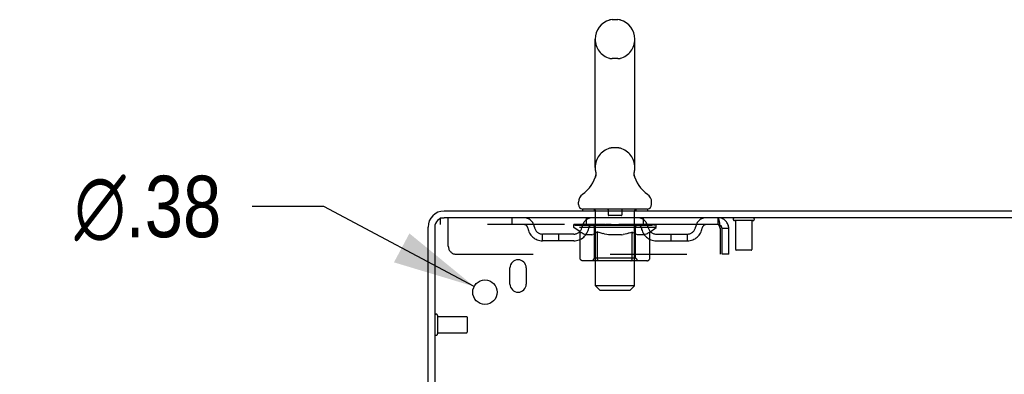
# Model space of a CAD drawing. Header units: inches. Extents: x 0 to 215, y 0 to 139.
# Tile 113 of 116: x 117.55 to 132.69, y 92.35 to 97.81. Entities that reach past the tile are written whole.
import ezdxf

# ---------------------------------------------------------------- set-up
doc = ezdxf.new("R2010")
doc.units = ezdxf.units.IN
doc.header["$LTSCALE"] = 11.804375
doc.header["$MEASUREMENT"] = 0
doc.linetypes.add('HIDDEN', pattern=[0.2, 0.1, -0.1])
doc.layers.get('0').update_dxf_attribs({"linetype": 'CONTINUOUS'})
doc.layers.add('DEFAULT_2', color=8, linetype='HIDDEN')
doc.layers.add('DIMENSIONS', color=7, linetype='CONTINUOUS')
doc.styles.get("Standard").update_dxf_attribs({"font": 'arial.ttf'})
doc.styles.add('TEXTSTYLE_1', font='gdt', dxfattribs={"width": 0.8})
doc.dimstyles.new('DIMSTYLE_2', dxfattribs={"dimtxt": 0.946875, "dimasz": 1.2625, "dimexe": 0.09, "dimexo": 0.07, "dimgap": 0.09, "dimtad": 0, "dimtih": 1, "dimtoh": 1, "dimzin": 4, "dimdsep": 46, "dimtxsty": 'Standard', "dimblk": '_FILLED', "dimblk1": '_FILLED', "dimblk2": '_FILLED', "dimcen": 0.09, "dimadec": 3, "dimazin": 1, "dimtfac": 1, "dimtdec": 3, "dimtofl": 0, "dimtmove": 0, "dimatfit": 1, "dimldrblk": '_FILLED', "dimfxl": 0, "dimtolj": 1, "dimtzin": 4, "dimarcsym": 0})

# ---------------------------------------------------------------- blocks, each defined once
blk = doc.blocks.new('_FILLED')
at = {"color": 0, "linetype": 'ByBlock'}
blk.add_solid([(0, 0), (-1, 0.2), (-1, -0.2)], dxfattribs=at)
blk = doc.blocks.new('*D23')
at = {"layer": 'DIMENSIONS', "color": 2, "linetype": 'Continuous'}
for p, q in [((122.229, 94.932), (121.125, 94.932)), ((124.539, 93.7), (122.229, 94.932))]:
    blk.add_line(p, q, dxfattribs=at)
at = {"layer": 'DIMENSIONS', "color": 2, "linetype": 'Continuous', "xscale": 1.2625, "yscale": 1.2625, "zscale": 1.2625, "rotation": 331.9294778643}
blk.add_blockref('_FILLED', (124.539, 93.7), dxfattribs=at)
at = {"layer": 'DIMENSIONS', "color": 2, "linetype": 'Continuous', "insert": (120.651, 95.405), "char_height": 0.94688, "width": 3.09993, "attachment_point": 3, "line_spacing_factor": 0.9, "style": 'TEXTSTYLE_1'}
blk.add_mtext('{\\fgdt;n}\\fArial;.38', dxfattribs=at)

msp = doc.modelspace()

# ---------------------------------------------------------------- linework, layer by layer
at = {"color": 7, "linetype": 'Continuous'}
for p, q in [((126.749, 97.807), (126.661, 97.807)), ((126.399, 95.532), (126.399, 97.507)), ((127.011, 95.532), (127.011, 97.507)), ((126.405, 95.389), (126.404, 95.384)), ((126.999, 95.438), (127, 95.443)), ((126.999, 95.433), (126.999, 95.438)), ((126.999, 95.428), (126.999, 95.433)), ((126.999, 95.423), (126.999, 95.428)), ((126.999, 95.418), (126.999, 95.423)), ((127, 95.413), (126.999, 95.418)), ((127, 95.448), (127.001, 95.453)), ((127, 95.443), (127, 95.448)), ((127.001, 95.408), (127, 95.413)), ((127.001, 95.404), (127.001, 95.409)), ((127.002, 95.399), (127.001, 95.404)), ((127.002, 95.458), (127.003, 95.462)), ((127.003, 95.395), (127.002, 95.399)), ((126.142, 94.961), (126.142, 95)), ((127.267, 94.961), (127.267, 95)), ((126.205, 94.892), (126.205, 94.862)), ((127.205, 94.892), (126.205, 94.892)), ((127.205, 94.892), (127.205, 94.862))]:
    msp.add_line(p, q, dxfattribs=at)
at = {"color": 3, "linetype": 'Continuous'}
for p, q in [((124.076, 94.862), (147.778, 94.862)), ((147.74, 94.758), (124.076, 94.758)), ((123.83, 91.466), (123.83, 94.615)), ((123.934, 94.615), (123.934, 91.455)), ((125.09, 93.737), (125.09, 93.987)), ((125.34, 93.987), (125.34, 93.737))]:
    msp.add_line(p, q, dxfattribs=at)
at = {"color": 7, "linetype": 'Continuous'}
for points in [[(126.407, 95.462), (126.408, 95.458), (126.409, 95.453), (126.41, 95.448), (126.41, 95.443), (126.411, 95.438), (126.411, 95.433), (126.411, 95.428), (126.411, 95.423), (126.41, 95.419), (126.41, 95.414), (126.409, 95.409), (126.408, 95.404), (126.407, 95.399), (126.406, 95.394), (126.405, 95.389)], [(127.001, 95.453), (127.002, 95.458), (127.003, 95.462)]]:
    msp.add_lwpolyline(points, dxfattribs=at)
at = {"color": 3, "linetype": 'Continuous'}
msp.add_circle((124.705, 93.612), 0.188, dxfattribs=at)
at = {"color": 7, "linetype": 'Continuous'}
for centre, radius, start, end in [((126.705, 97.507), 0.306, 105.6303, 180), ((126.661, 97.664), 0.144, 90, 105.6303), ((126.749, 97.664), 0.144, 74.3697, 90), ((126.705, 97.507), 0.306, 0, 74.3697), ((126.705, 95.532), 0.306, 180, 193.2053), ((126.705, 95.532), 0.306, 346.7947, 360), ((125.907, 95.549), 0.523, 304.6624, 347.2389), ((127.503, 95.549), 0.523, 192.7611, 235.3376), ((126.286, 95), 0.144, 124.6624, 180), ((127.124, 95), 0.144, 360, 55.3376), ((126.211, 94.961), 0.069, 180, 265), ((127.198, 94.961), 0.069, 275, 360)]:
    msp.add_arc(centre, radius, start, end, dxfattribs=at)
at = {"color": 3, "linetype": 'Continuous'}
for centre, radius, start, end in [((124.076, 94.615), 0.246, 90, 180), ((124.076, 94.615), 0.142, 90, 180), ((125.215, 93.987), 0.125, 0, 180), ((125.215, 93.737), 0.125, 180, 360)]:
    msp.add_arc(centre, radius, start, end, dxfattribs=at)
at = {"layer": 'DEFAULT_2', "color": 8, "linetype": 'HIDDEN'}
for p, q in [((126.749, 97.207), (126.661, 97.207)), ((126.749, 95.832), (126.661, 95.832)), ((126.385, 94.892), (126.385, 94.862)), ((126.405, 93.711), (126.405, 94.862)), ((126.6, 94.882), (126.6, 94.802)), ((126.8, 94.792), (126.61, 94.792)), ((126.81, 94.882), (126.81, 94.802)), ((127.005, 93.711), (127.005, 94.862)), ((127.025, 94.892), (127.025, 94.862)), ((124.017, 94.758), (124.017, 94.654)), ((124.017, 94.758), (124.076, 94.758)), ((128.288, 94.654), (124.017, 94.654)), ((124.142, 94.32), (124.142, 94.758)), ((125.117, 94.758), (125.117, 94.654)), ((126.072, 94.607), (126.072, 94.647)), ((126.072, 94.647), (126.378, 94.647)), ((126.073, 94.647), (126.073, 94.652)), ((126.193, 94.65), (126.073, 94.652)), ((126.081, 94.647), (126.081, 94.654)), ((126.09, 94.644), (126.09, 94.647)), ((126.09, 94.644), (127.32, 94.644)), ((126.099, 94.644), (126.099, 94.647)), ((126.1, 94.644), (126.1, 94.647)), ((126.11, 94.647), (126.11, 94.654)), ((126.126, 94.644), (126.126, 94.647)), ((126.128, 94.644), (126.128, 94.647)), ((126.156, 94.647), (126.156, 94.654)), ((126.171, 94.644), (126.171, 94.647)), ((126.174, 94.644), (126.174, 94.647)), ((126.193, 94.647), (126.193, 94.65)), ((126.22, 94.647), (126.22, 94.654)), ((126.221, 94.644), (126.221, 94.647)), ((126.222, 94.644), (126.222, 94.647)), ((126.225, 94.644), (126.225, 94.647)), ((126.232, 94.644), (126.232, 94.647)), ((126.232, 94.644), (126.232, 94.647)), ((126.236, 94.644), (126.236, 94.647)), ((126.239, 94.644), (126.239, 94.648)), ((126.243, 94.644), (126.243, 94.647)), ((126.257, 94.644), (126.257, 94.647)), ((126.267, 94.654), (126.267, 94.758)), ((126.276, 94.644), (126.276, 94.65)), ((126.276, 94.644), (126.276, 94.647)), ((126.296, 94.644), (126.296, 94.647)), ((126.296, 94.644), (126.296, 94.647)), ((126.298, 94.647), (126.298, 94.654)), ((126.308, 94.644), (126.308, 94.647)), ((126.312, 94.644), (126.312, 94.647)), ((126.321, 94.644), (126.321, 94.647)), ((126.332, 94.644), (126.332, 94.651)), ((126.348, 94.644), (126.348, 94.647)), ((126.351, 94.644), (126.351, 94.647)), ((126.378, 94.644), (126.378, 94.647)), ((126.445, 94.647), (126.383, 94.647)), ((126.388, 94.647), (126.388, 94.654)), ((126.395, 94.644), (126.395, 94.647)), ((126.4, 94.644), (126.4, 94.647)), ((126.406, 94.644), (126.406, 94.652)), ((126.41, 94.644), (126.41, 94.647)), ((126.421, 94.644), (126.421, 94.647)), ((126.445, 94.644), (126.445, 94.647)), ((126.52, 94.647), (126.461, 94.647)), ((126.481, 94.644), (126.481, 94.647)), ((126.488, 94.647), (126.488, 94.654)), ((126.492, 94.644), (126.492, 94.647)), ((126.494, 94.644), (126.494, 94.653)), ((126.497, 94.644), (126.497, 94.647)), ((126.505, 94.644), (126.505, 94.647)), ((126.52, 94.644), (126.52, 94.647)), ((126.6, 94.647), (126.546, 94.647)), ((126.559, 94.644), (126.559, 94.647)), ((126.59, 94.647), (126.705, 94.654)), ((126.595, 94.647), (126.595, 94.654)), ((126.595, 94.647), (126.595, 94.654)), ((126.595, 94.654), (126.595, 94.654)), ((126.595, 94.644), (126.595, 94.647)), ((126.599, 94.644), (126.599, 94.647)), ((126.6, 94.644), (126.6, 94.647)), ((126.601, 94.644), (126.601, 94.647)), ((126.684, 94.647), (126.636, 94.647)), ((126.641, 94.644), (126.641, 94.647)), ((126.684, 94.644), (126.684, 94.647)), ((126.702, 94.647), (126.702, 94.647)), ((126.702, 94.644), (126.702, 94.647)), ((126.702, 94.644), (126.702, 94.647)), ((126.705, 94.647), (126.705, 94.654)), ((126.705, 94.654), (126.819, 94.647)), ((126.707, 94.644), (126.707, 94.647)), ((126.707, 94.647), (126.708, 94.647)), ((126.708, 94.644), (126.708, 94.647)), ((126.726, 94.644), (126.726, 94.647)), ((126.726, 94.647), (126.774, 94.647)), ((126.768, 94.644), (126.768, 94.647)), ((126.809, 94.644), (126.809, 94.647)), ((126.809, 94.644), (126.809, 94.647)), ((126.809, 94.647), (126.864, 94.647)), ((126.81, 94.644), (126.81, 94.647)), ((126.814, 94.647), (126.814, 94.654)), ((126.814, 94.654), (126.815, 94.654)), ((126.814, 94.644), (126.814, 94.647)), ((126.815, 94.647), (126.815, 94.654)), ((126.851, 94.644), (126.851, 94.647)), ((126.89, 94.644), (126.89, 94.647)), ((126.89, 94.647), (126.949, 94.647)), ((126.905, 94.644), (126.905, 94.647)), ((126.913, 94.644), (126.913, 94.647)), ((126.915, 94.644), (126.915, 94.653)), ((126.918, 94.644), (126.918, 94.647)), ((126.922, 94.647), (126.922, 94.654)), ((126.929, 94.644), (126.929, 94.647)), ((126.965, 94.644), (126.965, 94.647)), ((126.965, 94.647), (127.027, 94.647)), ((126.989, 94.644), (126.989, 94.647)), ((127, 94.644), (127, 94.647)), ((127.004, 94.644), (127.004, 94.652)), ((127.01, 94.644), (127.01, 94.647)), ((127.015, 94.644), (127.015, 94.647)), ((127.022, 94.647), (127.022, 94.654)), ((127.032, 94.644), (127.032, 94.647)), ((127.032, 94.647), (127.233, 94.647)), ((127.059, 94.644), (127.059, 94.647)), ((127.062, 94.644), (127.062, 94.647)), ((127.078, 94.644), (127.078, 94.651)), ((127.089, 94.644), (127.089, 94.647)), ((127.098, 94.644), (127.098, 94.647)), ((127.102, 94.644), (127.102, 94.647)), ((127.112, 94.647), (127.112, 94.654)), ((127.113, 94.644), (127.113, 94.647)), ((127.113, 94.644), (127.113, 94.647)), ((127.134, 94.644), (127.134, 94.65)), ((127.134, 94.644), (127.134, 94.647)), ((127.142, 94.654), (127.142, 94.758)), ((127.152, 94.644), (127.152, 94.647)), ((127.167, 94.644), (127.167, 94.647)), ((127.171, 94.644), (127.171, 94.648)), ((127.174, 94.644), (127.174, 94.647)), ((127.178, 94.644), (127.178, 94.647)), ((127.178, 94.644), (127.178, 94.647)), ((127.185, 94.644), (127.185, 94.647)), ((127.188, 94.644), (127.188, 94.647)), ((127.189, 94.644), (127.189, 94.647)), ((127.19, 94.647), (127.19, 94.654)), ((127.236, 94.644), (127.236, 94.647)), ((127.239, 94.644), (127.239, 94.647)), ((127.253, 94.647), (127.253, 94.654)), ((127.282, 94.644), (127.282, 94.647)), ((127.284, 94.644), (127.284, 94.647)), ((127.3, 94.647), (127.3, 94.654)), ((127.31, 94.644), (127.31, 94.647)), ((127.311, 94.644), (127.311, 94.647)), ((127.32, 94.644), (127.32, 94.647)), ((127.329, 94.647), (127.329, 94.654)), ((127.338, 94.607), (127.338, 94.654)), ((128.288, 94.758), (128.288, 94.654)), ((128.29, 94.757), (128.288, 94.758)), ((128.826, 94.715), (128.542, 94.715)), ((128.56, 94.715), (128.56, 94.268)), ((128.808, 94.715), (128.808, 94.268)), ((125.59, 94.403), (125.59, 94.507)), ((126.073, 94.507), (125.59, 94.507)), ((125.84, 94.403), (125.84, 94.507)), ((126.168, 94.539), (126.072, 94.607)), ((127.338, 94.607), (126.072, 94.607)), ((126.168, 94.133), (126.168, 94.539)), ((126.168, 94.539), (126.184, 94.529)), ((126.198, 94.52), (126.183, 94.529)), ((126.213, 94.512), (126.198, 94.52)), ((126.227, 94.506), (126.213, 94.513)), ((126.241, 94.5), (126.227, 94.506)), ((126.256, 94.496), (126.241, 94.5)), ((126.35, 94.496), (126.256, 94.496)), ((126.35, 94.496), (126.364, 94.5)), ((126.378, 94.506), (126.364, 94.5)), ((126.392, 94.512), (126.378, 94.506)), ((126.392, 94.135), (126.392, 94.604)), ((126.407, 94.52), (126.392, 94.512)), ((126.421, 94.529), (126.407, 94.52)), ((126.436, 94.539), (126.421, 94.529)), ((126.436, 94.133), (126.436, 94.539)), ((126.436, 94.539), (126.465, 94.529)), ((126.494, 94.52), (126.465, 94.529)), ((126.522, 94.512), (126.494, 94.52)), ((126.55, 94.506), (126.522, 94.513)), ((126.578, 94.5), (126.55, 94.506)), ((126.606, 94.496), (126.578, 94.5)), ((126.804, 94.496), (126.606, 94.496)), ((126.804, 94.496), (126.831, 94.5)), ((126.859, 94.506), (126.831, 94.5)), ((126.887, 94.512), (126.859, 94.506)), ((126.915, 94.52), (126.886, 94.512)), ((126.943, 94.528), (126.914, 94.52)), ((126.971, 94.538), (126.943, 94.528)), ((126.971, 94.133), (126.971, 94.538)), ((126.971, 94.538), (126.985, 94.528)), ((126.999, 94.52), (126.985, 94.528)), ((127.013, 94.512), (126.999, 94.52)), ((127.027, 94.506), (127.013, 94.512)), ((127.018, 94.135), (127.018, 94.604)), ((127.04, 94.5), (127.026, 94.506)), ((127.053, 94.496), (127.04, 94.5)), ((127.157, 94.496), (127.053, 94.496)), ((127.157, 94.496), (127.171, 94.5)), ((127.184, 94.506), (127.171, 94.5)), ((127.198, 94.512), (127.184, 94.506)), ((127.211, 94.52), (127.197, 94.512)), ((127.225, 94.528), (127.211, 94.52)), ((127.239, 94.538), (127.225, 94.528)), ((127.239, 94.538), (127.338, 94.607)), ((127.239, 94.133), (127.239, 94.538)), ((127.337, 94.507), (127.819, 94.507)), ((127.569, 94.403), (127.569, 94.507)), ((127.819, 94.403), (127.819, 94.507)), ((128.321, 94.591), (128.321, 94.195)), ((128.351, 94.195), (128.351, 94.591)), ((128.455, 94.591), (128.351, 94.591)), ((128.455, 94.195), (128.455, 94.591)), ((126.073, 94.403), (125.59, 94.403)), ((127.337, 94.403), (127.819, 94.403)), ((124.267, 94.195), (128.321, 94.195)), ((128.455, 94.195), (128.351, 94.195)), ((128.798, 94.258), (128.57, 94.258)), ((127.196, 94.095), (126.211, 94.095)), ((126.392, 94.135), (126.352, 94.095)), ((127.018, 94.135), (126.392, 94.135)), ((126.95, 94.095), (126.952, 94.096)), ((126.958, 94.098), (126.96, 94.1)), ((126.96, 94.1), (126.962, 94.102)), ((127.018, 94.135), (127.057, 94.095)), ((126.474, 93.642), (126.405, 93.711)), ((127.005, 93.711), (126.405, 93.711)), ((126.474, 93.642), (126.936, 93.642)), ((126.936, 93.642), (127.005, 93.711)), ((123.977, 93.254), (123.977, 92.97)), ((123.977, 93.236), (124.424, 93.236)), ((124.434, 93.226), (124.434, 92.998)), ((123.977, 92.988), (124.424, 92.988))]:
    msp.add_line(p, q, dxfattribs=at)
for points in [[(128.295, 94.65), (128.293, 94.652), (128.29, 94.653), (128.288, 94.654)], [(128.29, 94.757), (128.293, 94.754), (128.295, 94.748), (128.297, 94.741), (128.3, 94.732), (128.302, 94.721), (128.304, 94.709), (128.307, 94.695), (128.309, 94.68), (128.311, 94.663), (128.314, 94.646), (128.316, 94.628), (128.319, 94.609), (128.321, 94.591)], [(128.295, 94.65), (128.297, 94.648), (128.3, 94.644), (128.302, 94.64), (128.304, 94.635), (128.307, 94.63), (128.309, 94.624), (128.311, 94.618), (128.314, 94.612), (128.316, 94.605), (128.319, 94.598), (128.321, 94.591)], [(126.211, 94.095), (126.206, 94.096), (126.201, 94.097), (126.196, 94.098), (126.191, 94.1), (126.187, 94.102), (126.182, 94.105), (126.178, 94.109), (126.175, 94.113), (126.172, 94.117), (126.17, 94.122), (126.169, 94.127), (126.168, 94.133)], [(126.457, 94.095), (126.455, 94.096), (126.452, 94.097), (126.45, 94.098), (126.447, 94.1), (126.445, 94.102), (126.443, 94.105), (126.441, 94.109), (126.439, 94.113), (126.438, 94.117), (126.437, 94.122), (126.436, 94.127), (126.436, 94.133)], [(126.952, 94.096), (126.955, 94.097), (126.958, 94.098)], [(126.962, 94.102), (126.964, 94.105), (126.966, 94.109), (126.968, 94.113), (126.969, 94.117)], [(126.964, 94.105), (126.966, 94.109), (126.968, 94.113)], [(126.969, 94.117), (126.97, 94.122), (126.971, 94.127), (126.971, 94.133)], [(126.97, 94.122), (126.971, 94.127), (126.971, 94.133)], [(127.196, 94.095), (127.201, 94.096), (127.206, 94.097), (127.211, 94.098), (127.216, 94.1), (127.221, 94.102), (127.225, 94.105), (127.229, 94.109), (127.232, 94.113), (127.235, 94.117), (127.237, 94.122), (127.238, 94.127), (127.239, 94.133)]]:
    msp.add_lwpolyline(points, dxfattribs=at)
for centre, radius, start, end in [((126.705, 97.507), 0.306, 180, 254.3697), ((126.705, 97.507), 0.306, 285.6303, 360), ((126.661, 97.351), 0.144, 254.3697, 270), ((126.749, 97.351), 0.144, 270, 285.6303), ((126.661, 95.689), 0.144, 90, 105.6303), ((126.749, 95.689), 0.144, 74.3697, 90), ((126.705, 95.532), 0.306, 105.6303, 180), ((126.705, 95.532), 0.306, 0, 74.3697), ((126.211, 94.961), 0.069, 265, 270), ((126.375, 94.862), 0.03, 0, 90), ((126.59, 94.882), 0.01, 0, 90), ((126.61, 94.802), 0.01, 180, 270), ((126.8, 94.802), 0.01, 270, 360), ((126.82, 94.882), 0.01, 90, 180), ((127.035, 94.862), 0.03, 90, 180), ((127.198, 94.961), 0.069, 270, 275), ((125.301, 94.591), 0.167, 8.0716, 90), ((125.302, 94.591), 0.0625, 7.9863, 90), ((126.362, 94.591), 0.167, 90, 171.9284), ((126.362, 94.591), 0.0625, 90, 172.0137), ((126.352, 94.604), 0.0398, 0, 90), ((127.057, 94.604), 0.0398, 90, 180), ((127.047, 94.591), 0.167, 8.0716, 90), ((127.048, 94.591), 0.0625, 7.9863, 90), ((128.109, 94.591), 0.167, 90, 171.9284), ((128.108, 94.591), 0.0625, 90, 172.0137), ((128.288, 94.591), 0.167, 0, 90), ((128.288, 94.591), 0.063, 0, 90), ((128.542, 94.736), 0.0215, 90, 270), ((128.826, 94.736), 0.0215, 270, 90), ((125.59, 94.632), 0.229, 187.9863, 270), ((125.59, 94.632), 0.125, 188.0716, 270), ((126.073, 94.632), 0.125, 270, 351.9284), ((126.073, 94.632), 0.229, 270, 352.0137), ((127.337, 94.632), 0.229, 187.9863, 270), ((127.337, 94.632), 0.125, 188.0716, 270), ((127.819, 94.632), 0.125, 270, 351.9284), ((127.819, 94.632), 0.229, 270, 352.0137), ((124.267, 94.32), 0.125, 180, 270), ((128.57, 94.268), 0.01, 180, 270), ((128.798, 94.268), 0.01, 270, 360), ((123.955, 93.254), 0.0215, 0, 180), ((124.424, 93.226), 0.01, 0, 90), ((123.955, 92.97), 0.0215, 180, 360), ((124.424, 92.998), 0.01, 270, 360)]:
    msp.add_arc(centre, radius, start, end, dxfattribs=at)
for centre, major_axis, ratio, start_param, end_param in [((126.705, 94.654), (0.633, 0.007), 0.05963, 9.249616, 9.431313), ((126.705, 94.654), (0.633, 0), 0.060556, -3.083241, -2.96706), ((126.705, 94.654), (0.633, 0.013), 0.05688, 2.791345, 2.965878), ((126.096, 94.642), (0.198, -0.002), 0.05963, 0.605815, 1.645666), ((126.028, 94.642), (0.198, 0.002), 0.05963, 0.25549, 1.295341), ((126.705, 94.654), (0.633, -0.007), 0.05963, -2.96643, -2.791898), ((126.028, 94.635), (0.198, 0.004), 0.05688, 1.20151, 1.294789), ((126.096, 94.635), (0.198, 0), 0.060556, 1.551758, 1.645036), ((126.097, 94.637), (0.164, 0.002), 0.05963, 1.065228, 1.614276), ((126.052, 94.635), (0.198, 0.002), 0.05963, 1.170259, 1.376596), ((126.077, 94.637), (0.164, 0.003), 0.05688, 0.890143, 1.43919), ((126.135, 94.637), (0.164, 0), 0.060556, 1.240391, 1.789438), ((126.705, 94.654), (0.633, 0.019), 0.052395, 2.616403, 2.790936), ((126.159, 94.642), (0.198, -0.004), 0.05688, 0.7809, 1.820751), ((126.024, 94.642), (0.198, 0.004), 0.05688, 0.080405, 1.120256), ((126.705, 94.654), (0.633, -0.013), 0.05688, -2.791345, -2.616812), ((126.024, 94.635), (0.198, 0.006), 0.052395, 1.026568, 1.119847), ((126.159, 94.635), (0.198, -0.002), 0.05963, 1.72692, 1.820198), ((126.077, 94.637), (0.164, 0.005), 0.052395, 0.715201, 1.264248), ((126.191, 94.637), (0.164, -0.002), 0.05963, 1.415553, 1.9646), ((126.705, 94.654), (0.633, 0.025), 0.046319, 2.441654, 2.616187), ((126.238, 94.642), (0.198, -0.006), 0.052395, 0.955842, 1.995693), ((126.041, 94.642), (0.198, 0.006), 0.052395, -0.094537, 0.945314), ((126.705, 94.654), (0.633, -0.019), 0.052395, -2.616403, -2.44187), ((126.041, 94.635), (0.198, 0.008), 0.046319, 0.851819, 0.945098), ((126.238, 94.635), (0.198, -0.004), 0.05688, 1.902006, 1.995284), ((126.095, 94.637), (0.164, 0.006), 0.046319, 0.540452, 1.089499), ((126.262, 94.637), (0.164, -0.003), 0.05688, 1.590638, 2.139686), ((126.052, 94.642), (0.198, 0), 0.060556, 0.430652, 0.777569), ((126.705, 94.654), (0.633, 0.029), 0.038841, 2.267123, 2.441656), ((126.331, 94.642), (0.198, -0.008), 0.046319, 1.130591, 2.170442), ((126.705, 94.654), (0.633, -0.025), 0.046319, -2.441654, -2.267121), ((126.078, 94.642), (0.198, 0.008), 0.046319, -0.269286, 0.770565), ((126.078, 94.635), (0.198, 0.009), 0.038841, 0.677289, 0.770567), ((126.331, 94.635), (0.198, -0.006), 0.052395, 2.076947, 2.170226), ((126.132, 94.637), (0.164, 0.008), 0.038841, 0.365921, 0.914969), ((126.347, 94.637), (0.164, -0.005), 0.052395, 1.76558, 2.314627), ((126.705, 94.654), (0.633, 0.033), 0.030195, 2.09281, 2.267343), ((126.436, 94.642), (0.198, -0.009), 0.038841, 1.305122, 2.344973), ((126.705, 94.654), (0.633, -0.029), 0.038841, -2.267123, -2.092591), ((126.134, 94.642), (0.198, 0.009), 0.038841, -0.443817, 0.596034), ((126.134, 94.635), (0.198, 0.01), 0.030195, 0.502975, 0.596254), ((126.436, 94.635), (0.198, -0.008), 0.046319, 2.251696, 2.344975), ((126.186, 94.637), (0.164, 0.009), 0.030195, 0.191608, 0.740655), ((126.442, 94.637), (0.164, -0.006), 0.046319, 1.940329, 2.489376), ((126.208, 94.642), (0.198, 0.01), 0.030195, -0.61813, 0.421721), ((126.705, 94.654), (0.633, 0.036), 0.020645, 1.918687, 2.09322), ((126.549, 94.642), (0.198, -0.01), 0.030195, 1.479435, 2.519286), ((126.705, 94.654), (0.633, -0.033), 0.030195, -2.09281, -1.918277), ((126.208, 94.635), (0.198, 0.011), 0.020645, 0.328852, 0.422131), ((126.549, 94.635), (0.198, -0.009), 0.038841, 2.426227, 2.519505), ((126.257, 94.637), (0.164, 0.009), 0.020645, 0.017485, 0.566532), ((126.546, 94.637), (0.164, -0.008), 0.038841, 2.11486, 2.663907), ((126.296, 94.642), (0.198, 0.011), 0.020645, -0.792253, 0.247598), ((126.705, 94.654), (0.633, 0.038), 0.010478, 1.744704, 1.919237), ((126.667, 94.642), (0.198, -0.011), 0.020645, 1.653558, 2.693409), ((126.705, 94.654), (0.633, -0.036), 0.020645, -1.918687, -1.744154), ((126.296, 94.635), (0.198, 0.012), 0.010478, 0.154869, 0.248148), ((126.667, 94.635), (0.198, -0.01), 0.030195, 2.60054, 2.693819), ((126.34, 94.637), (0.164, 0.01), 0.010478, 6.126688, 6.675735), ((126.654, 94.637), (0.164, -0.009), 0.030195, 2.289173, 2.83822), ((126.397, 94.642), (0.198, 0.012), 0.010478, -0.966236, -0.000846), ((126.786, 94.642), (0.198, -0.012), 0.010478, 1.827541, 2.867392), ((126.705, 94.654), (0.633, -0.038), 0.010478, -1.744704, -1.570171), ((126.786, 94.635), (0.198, -0.011), 0.020645, 2.774664, 2.867942), ((126.764, 94.637), (0.164, -0.009), 0.020645, 2.463296, 3.012344), ((126.624, 94.642), (0.198, 0.012), 0.010478, 0.274201, 1.314052), ((126.538, 94.637), (0.164, 0.01), 0.010478, -0.000483, 0.504314), ((126.508, 94.635), (0.198, 0.012), 0.010478, 0.099668, 0.192946), ((126.705, 94.654), (0.633, 0.038), 0.010478, -1.571421, -1.396888), ((126.902, 94.635), (0.198, -0.012), 0.010478, 2.948646, 3.041925), ((126.872, 94.637), (0.164, -0.01), 0.010478, 2.637279, 3.142076), ((126.743, 94.642), (0.198, 0.011), 0.020645, 0.448184, 1.488034), ((126.646, 94.637), (0.164, 0.009), 0.020645, 0.129249, 0.678296), ((126.624, 94.635), (0.198, 0.011), 0.020645, 0.273651, 0.366929), ((127.012, 94.642), (0.198, -0.012), 0.010478, -3.140747, -2.175357), ((126.705, 94.654), (0.633, 0.036), 0.020645, -1.397439, -1.222906), ((126.705, 94.654), (0.633, -0.038), 0.010478, 1.222355, 1.396888), ((126.861, 94.642), (0.198, 0.01), 0.030195, 0.622307, 1.662158), ((126.756, 94.637), (0.164, 0.009), 0.030195, 0.303372, 0.852419), ((127.07, 94.637), (0.164, -0.01), 0.010478, 2.749043, 3.29809), ((127.114, 94.642), (0.198, -0.011), 0.020645, 2.893995, 3.933846), ((126.743, 94.635), (0.198, 0.01), 0.030195, 0.447774, 0.541052), ((127.114, 94.635), (0.198, -0.012), 0.010478, 2.893445, 2.986723), ((126.974, 94.642), (0.198, 0.009), 0.038841, 0.79662, 1.836471), ((126.705, 94.654), (0.633, 0.033), 0.030195, -1.223315, -1.048783), ((126.705, 94.654), (0.633, -0.036), 0.020645, 1.048373, 1.222906), ((126.864, 94.637), (0.164, 0.008), 0.038841, 0.477686, 1.026733), ((127.153, 94.637), (0.164, -0.009), 0.020645, 2.57506, 3.124108), ((127.202, 94.642), (0.198, -0.01), 0.030195, 2.719872, 3.759723), ((127.078, 94.642), (0.198, 0.008), 0.046319, 0.971151, 2.011002), ((126.861, 94.635), (0.198, 0.009), 0.038841, 0.622087, 0.715366), ((127.202, 94.635), (0.198, -0.011), 0.020645, 2.719462, 2.812741), ((126.705, 94.654), (0.633, 0.029), 0.038841, -1.049002, -0.874469), ((126.705, 94.654), (0.633, -0.033), 0.030195, 0.87425, 1.048783), ((126.968, 94.637), (0.164, 0.006), 0.046319, 0.652216, 1.201263), ((127.172, 94.642), (0.198, 0.006), 0.052395, 1.1459, 2.185751), ((127.223, 94.637), (0.164, -0.009), 0.030195, 2.400937, 2.949985), ((127.276, 94.642), (0.198, -0.009), 0.038841, 2.545558, 3.585409), ((127.063, 94.637), (0.164, 0.005), 0.052395, 0.826965, 1.376012), ((126.974, 94.635), (0.198, 0.008), 0.046319, 0.796618, 0.889896), ((127.276, 94.635), (0.198, -0.01), 0.030195, 2.545339, 2.638617), ((127.251, 94.642), (0.198, 0.004), 0.05688, 1.320842, 2.360692), ((126.705, 94.654), (0.633, 0.025), 0.046319, -0.874471, -0.699939), ((126.705, 94.654), (0.633, -0.029), 0.038841, 0.699936, 0.874469), ((127.332, 94.642), (0.198, -0.008), 0.046319, 2.371028, 3.410879), ((127.278, 94.637), (0.164, -0.008), 0.038841, 2.226624, 2.775671), ((127.314, 94.642), (0.198, 0.002), 0.05963, 1.495927, 2.535778), ((127.148, 94.637), (0.164, 0.003), 0.05688, 1.001907, 1.550954), ((127.369, 94.642), (0.198, -0.006), 0.052395, 2.196279, 3.23613), ((127.315, 94.637), (0.164, -0.006), 0.046319, 2.052093, 2.601141), ((127.078, 94.635), (0.198, 0.006), 0.052395, 0.971367, 1.064645), ((127.358, 94.642), (0.198, 0), 0.060556, 1.671089, 2.71094), ((127.332, 94.635), (0.198, -0.009), 0.038841, 2.371026, 2.464304), ((127.386, 94.642), (0.198, -0.004), 0.05688, 2.021337, 3.061188), ((126.705, 94.654), (0.633, 0.019), 0.052395, -0.699723, -0.52519), ((126.705, 94.654), (0.633, -0.025), 0.046319, 0.525406, 0.699939), ((127.382, 94.642), (0.198, -0.002), 0.05963, 1.846251, 2.886102), ((127.219, 94.637), (0.164, 0.002), 0.05963, 1.176993, 1.72604), ((127.333, 94.637), (0.164, -0.005), 0.052395, 1.877344, 2.426392), ((127.274, 94.637), (0.164, 0), 0.060556, 1.352155, 1.901202), ((127.332, 94.637), (0.164, -0.003), 0.05688, 1.702402, 2.25145), ((127.313, 94.637), (0.164, -0.002), 0.05963, 1.527317, 2.076364), ((127.172, 94.635), (0.198, 0.004), 0.05688, 1.146309, 1.239587), ((127.369, 94.635), (0.198, -0.008), 0.046319, 2.196495, 2.289773), ((126.705, 94.654), (0.633, 0.013), 0.05688, -0.524781, -0.350248), ((126.705, 94.654), (0.633, -0.019), 0.052395, 0.350657, 0.52519), ((127.251, 94.635), (0.198, 0.002), 0.05963, 1.321394, 1.414673), ((127.386, 94.635), (0.198, -0.006), 0.052395, 2.021746, 2.115024), ((126.705, 94.654), (0.633, 0.007), 0.05963, -0.349695, -0.175162), ((126.705, 94.654), (0.633, -0.013), 0.05688, 0.175715, 0.350248), ((127.314, 94.635), (0.198, 0), 0.060556, 1.496556, 1.589835), ((127.382, 94.635), (0.198, -0.004), 0.05688, 1.846804, 1.940083), ((127.358, 94.635), (0.198, -0.002), 0.05963, 1.671719, 1.764997), ((126.705, 94.654), (0.633, 0), 0.060556, -0.174533, 0), ((126.705, 94.654), (0.633, -0.007), 0.05963, 0.000629, 0.175162)]:
    msp.add_ellipse(centre, major_axis=major_axis, ratio=ratio, start_param=start_param, end_param=end_param, dxfattribs=at)

# ---------------------------------------------------------------- dimensions: what is measured, and where the dimension line sits
at = {"layer": 'DIMENSIONS', "color": 2, "linetype": 'Continuous'}
dim = msp.add_diameter_dim_2p(p1=(124.539, 93.7), p2=(124.87, 93.524), text='%%c<>', dimstyle='DIMSTYLE_2', override={"dimpost": '<>'}, dxfattribs=at)
dim.commit()
dim.dimension.update_dxf_attribs({"geometry": '*D23', "text_midpoint": (119.101, 94.932), "dimtype": 163})

doc.saveas('drawing.dxf')
